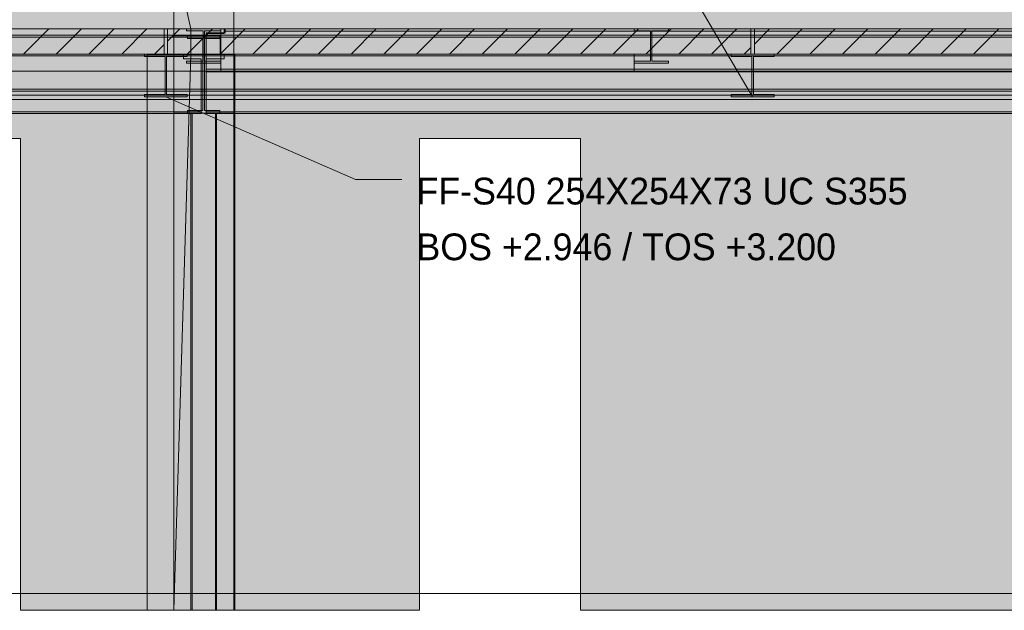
# Model space of a CAD drawing. Header units: millimetres. Extents: x 8750 to 43375, y -8109 to 26244.
# Tile 4 of 8: x 24476 to 30320, y -100 to 3405. Entities that reach past the tile are written whole.
import ezdxf

# ---------------------------------------------------------------- set-up
doc = ezdxf.new("R2010")
doc.units = ezdxf.units.MM
doc.linetypes.add('DASHED', pattern=[1.524, 1.27, -0.254])
for name, color, linetype in [('FILL-INK', 7, 'Continuous'), ('FILL-LIGHT', 7, 'Continuous'), ('FILL-STEEL', 7, 'Continuous'), ('FILL-WHITE', 7, 'Continuous'), ('LINE-CORE', 7, 'Continuous'), ('LINE-INK', 7, 'Continuous'), ('LINE-STEEL-DASH', 7, 'DASHED'), ('LINE-STEEL_GREY', 7, 'Continuous'), ('TEXT-INK', 7, 'Continuous')]:
    doc.layers.add(name, color=color, linetype=linetype)

msp = doc.modelspace()

# ---------------------------------------------------------------- hatches: boundary and pattern name
at = {"layer": 'FILL-INK', "true_color": 0x1a1a1f}
h = msp.add_hatch(color=250, dxfattribs=at)
h.dxf.hatch_style = 1
h.paths.add_polyline_path([(28826, 2945.9), (28696.3, 3072.6), (28778.2, 3120.8)])
h = msp.add_hatch(color=250, dxfattribs=at)
h.dxf.hatch_style = 1
h.paths.add_polyline_path([(25343, 2945.9), (25522.4, 2919.7), (25484.6, 2832.6)])
at = {"layer": 'FILL-LIGHT', "true_color": 0xcccccf}
h = msp.add_hatch(color=254, dxfattribs=at)
h.dxf.hatch_style = 1
h.paths.add_polyline_path([(21181.7, 3350), (25132.8, 3350), (25333, 3350), (25333, 3342.8), (25333, 3200), (21381.9, 3200), (21181.7, 3200), (21181.7, 3207.2)])
h = msp.add_hatch(color=254, dxfattribs=at)
h.dxf.hatch_style = 1
h.paths.add_polyline_path([(28649, 3350), (28816, 3350), (28816, 3342.8), (28816, 3200), (25520, 3200), (25353, 3200), (25353, 3207.2), (25353, 3350)])
h = msp.add_hatch(color=254, dxfattribs=at)
h.dxf.hatch_style = 1
h.paths.add_polyline_path([(32865.1, 3350), (33069.2, 3350), (33069.2, 3342.8), (33069.2, 3200), (29040.1, 3200), (28836, 3200), (28836, 3207.2), (28836, 3350)])
at = {"layer": 'FILL-STEEL', "true_color": 0x0d2973}
h = msp.add_hatch(color=166, dxfattribs=at)
h.dxf.hatch_style = 1
h.paths.add_polyline_path([(25215.7, 2945.9), (25215.7, 2947.6), (25215.7, 2960.1), (25324, 2960.1), (25338.7, 2960.1), (25338.7, 2987), (25338.7, 3185.8), (25230.4, 3185.8), (25215.7, 3185.8), (25215.7, 3187.5), (25215.7, 3200), (25439.9, 3200), (25470.3, 3200), (25470.3, 3198.3), (25470.3, 3185.8), (25362, 3185.8), (25347.3, 3185.8), (25347.3, 3158.9), (25347.3, 2960.1), (25455.6, 2960.1), (25470.3, 2960.1), (25470.3, 2958.4), (25470.3, 2945.9), (25246.1, 2945.9)])
h = msp.add_hatch(color=166, dxfattribs=at)
h.dxf.hatch_style = 1
h.paths.add_polyline_path([(28698.7, 2945.9), (28698.7, 2947.6), (28698.7, 2960.1), (28807, 2960.1), (28821.7, 2960.1), (28821.7, 2987), (28821.7, 3185.8), (28713.4, 3185.8), (28698.7, 3185.8), (28698.7, 3187.5), (28698.7, 3200), (28922.9, 3200), (28953.3, 3200), (28953.3, 3198.3), (28953.3, 3185.8), (28845, 3185.8), (28830.3, 3185.8), (28830.3, 3158.9), (28830.3, 2960.1), (28938.6, 2960.1), (28953.3, 2960.1), (28953.3, 2958.4), (28953.3, 2945.9), (28729.1, 2945.9)])
at = {"layer": 'FILL-WHITE', "true_color": 0xffffff}
h = msp.add_hatch(color=7, dxfattribs=at)
h.dxf.hatch_style = 1
h.paths.add_polyline_path([(30552, 6225), (32805.5, 3971.5), (32805.5, 3350), (21348, 3350), (21348, 6225)])
h = msp.add_hatch(color=7, dxfattribs=at)
h.dxf.hatch_style = 1
h.paths.add_polyline_path([(30552, 6225), (32805.5, 3971.5), (32805.5, 3350), (21348, 3350), (21348, 6225)])
h = msp.add_hatch(color=7, dxfattribs=at)
h.dxf.hatch_style = 1
h.paths.add_polyline_path([(19126.3, 3800), (25390.4, 3800), (25390.4, -100), (25233, -100), (25233, 3200.5), (19129.5, 3200.5), (19129.5, -100), (19129.5, -100), (19129.5, -100), (19126.3, -100), (19126.3, 3800)])
h = msp.add_hatch(color=7, dxfattribs=at)
h.dxf.hatch_style = 1
h.paths.add_polyline_path([(19126.3, 3351.3), (19126.3, 3800), (25390.4, 3800), (25390.4, 3351.3), (19126.3, 3351.3)])
h = msp.add_hatch(color=7, dxfattribs=at)
h.dxf.hatch_style = 1
h.paths.add_polyline_path([(25390.4, 3800), (25492, 3351.3), (25492, 3198.7), (25492, 3197.1), (25491.9, 3197.1), (25390.4, -100), (25390.4, 3800), (25390.1, 3801.6)])
h = msp.add_hatch(color=7, dxfattribs=at)
h.dxf.hatch_style = 1
h.paths.add_polyline_path([(25390.4, 3800), (25746, 3800), (25746.3, 3800.4), (25746.3, 3800), (25746.3, 3800), (25746.3, 3351.3), (25746, 3351.3), (25668.7, 3351.3), (25668.7, 3200.5), (25664.9, 3200.5), (25664.9, 3309.5), (25492, 3309.5), (25390.4, 3309.5)])
h = msp.add_hatch(color=7, dxfattribs=at)
h.dxf.hatch_style = 1
h.paths.add_polyline_path([(25746.3, 3800), (25746.3, 3200.5), (25664.9, 3200.5), (25664.9, 3309.5), (25390.4, 3309.5), (25390.4, 3800)])
h = msp.add_hatch(color=7, dxfattribs=at)
h.dxf.hatch_style = 1
h.paths.add_polyline_path([(25746, 3800), (25746, 3351.3), (25492, 3351.3), (25492, 3309.5), (25390.4, 3309.5), (25390.4, 3800)])
h = msp.add_hatch(color=7, dxfattribs=at)
h.dxf.hatch_style = 1
h.paths.add_polyline_path([(25390.4, 3800), (25746, 3800), (25746, 3351.3), (25492, 3351.3), (25492, 3198.7), (25746, 3198.7), (25746, -100), (25390.4, -100)])
h = msp.add_hatch(color=7, dxfattribs=at)
h.dxf.hatch_style = 1
h.paths.add_polyline_path([(25746, 3800), (25746, 3351.3), (25492, 3351.3), (25390.4, 3800)])
h = msp.add_hatch(color=7, dxfattribs=at)
h.dxf.hatch_style = 1
h.paths.add_polyline_path([(25390.4, 3800), (25746, 3800), (25746, 3199), (25746, 3198.7), (25746, -100), (25746, -100), (25746, -100.4), (25746, -100), (25390.4, -100), (25390.4, 3198.7), (25746, 3198.7), (25746, 3351.3), (25390.4, 3351.3)])
h = msp.add_hatch(color=7, dxfattribs=at)
h.dxf.hatch_style = 1
h.paths.add_polyline_path([(32022.2, 3800), (32022.2, -100), (31421, -100), (31421, 2848.6), (31961.9, 2848.6), (31961.9, 3200.5), (25753.5, 3200.5), (25753.5, -100), (25753.5, -100.4), (25753.5, -100), (25746.3, -100), (25746.3, 2849), (25747.6, 2849), (25747.6, 3200.5), (25746.3, 3200.5), (25746.3, 3800)])
h = msp.add_hatch(color=7, dxfattribs=at)
h.dxf.hatch_style = 1
h.paths.add_polyline_path([(25746.3, 3800), (32022.2, 3800), (32022.2, 3351.3), (25746.3, 3351.3)])
h = msp.add_hatch(color=7, dxfattribs=at)
h.dxf.hatch_style = 1
h.paths.add_polyline_path([(18737, 3350), (32278, 3350), (32278, 3313.5), (18737, 3313.5)])
h = msp.add_hatch(color=7, dxfattribs=at)
h.dxf.hatch_style = 1
h.paths.add_polyline_path([(18737, 3350), (32278, 3350), (32278, 3313.5), (18737, 3313.5)])
h = msp.add_hatch(color=7, dxfattribs=at)
h.dxf.hatch_style = 1
h.paths.add_polyline_path([(19010, 3350), (32278, 3350), (32278, 3300.8), (19010, 3300.8)])
h = msp.add_hatch(color=7, dxfattribs=at)
h.dxf.hatch_style = 1
h.paths.add_polyline_path([(19010, 3350), (32278, 3350), (32278, 3300.8), (19010, 3300.8)])
h = msp.add_hatch(color=7, dxfattribs=at)
h.dxf.hatch_style = 1
h.paths.add_polyline_path([(19126.3, 3351.3), (25390.4, 3351.3), (25390.4, 3198.7), (25233, 3198.7), (25233, 3200.5), (19129.5, 3200.5), (19129.5, 3198.7), (19126.3, 3198.7)])
h = msp.add_hatch(color=7, dxfattribs=at)
h.dxf.hatch_style = 1
h.paths.add_polyline_path([(25390.4, 3198.7), (25390.4, 3351.3), (25492, 3351.3), (25492, 3198.7), (25390.4, 3198.7)])
h = msp.add_hatch(color=7, dxfattribs=at)
h.dxf.hatch_style = 1
h.paths.add_polyline_path([(25464.6, 3350.1), (25464.6, 3350.2), (25465.8, 3350), (25466.2, 3350), (25669.8, 3350), (25669.8, 3339), (25571.6, 3339), (25571.6, 3302), (25571.6, 3157.8), (25669.8, 3157.8), (25669.8, 3146.8), (25466.2, 3146.8), (25466.2, 3157.8), (25564.4, 3157.8), (25564.4, 3339), (25466.2, 3339), (25466.2, 3350), (25464.6, 3350.1)])
h = msp.add_hatch(color=7, dxfattribs=at)
h.dxf.hatch_style = 1
h.paths.add_polyline_path([(25466.2, 3157.8), (25564.4, 3157.8), (25564.4, 3339), (25466.2, 3339), (25466.2, 3350), (25669.8, 3350), (25669.8, 3339), (25571.6, 3339), (25571.6, 3157.8), (25669.8, 3157.8), (25669.8, 3146.8), (25466.2, 3146.8)])
h = msp.add_hatch(color=7, dxfattribs=at)
h.dxf.hatch_style = 1
h.paths.add_polyline_path([(25582, 3327), (25695, 3327), (25695, 3335.8), (32278, 3335.8), (32278, 3110.1), (25695, 3110.1), (25582, 3110.1)])
h = msp.add_hatch(color=7, dxfattribs=at)
h.dxf.hatch_style = 1
h.paths.add_polyline_path([(25695, 3327), (25695, 3335.8), (32278, 3335.8), (32278, 3110.1), (25695, 3110.1), (25582, 3110.1), (25582, 3327)])
h = msp.add_hatch(color=7, dxfattribs=at)
h.dxf.hatch_style = 1
h.paths.add_polyline_path([(25583, 3322), (25689, 3322), (25689, 3335.8), (32278, 3335.8), (32278, 3110.1), (25689, 3110.1), (25583, 3110.1)])
h = msp.add_hatch(color=7, dxfattribs=at)
h.dxf.hatch_style = 1
h.paths.add_polyline_path([(25689, 3322), (25689, 3335.8), (32278, 3335.8), (32278, 3110.1), (25689, 3110.1), (25583, 3110.1), (25583, 3322)])
h = msp.add_hatch(color=7, dxfattribs=at)
h.dxf.hatch_style = 1
h.paths.add_polyline_path([(25668.7, 3200.5), (25668.7, 3351.3), (25746.3, 3351.3), (25746.3, 3200.5)])
h = msp.add_hatch(color=7, dxfattribs=at)
h.dxf.hatch_style = 1
h.paths.add_polyline_path([(25671.4, 3350.2), (25671.4, 3350.1), (25671.4, 3350.1), (25671.4, 3350.1), (25669.8, 3350)])
h = msp.add_hatch(color=7, dxfattribs=at)
h.dxf.hatch_style = 1
h.paths.add_polyline_path([(25689, 3335.8), (25689, 3350), (32278, 3350), (32278, 3350), (32278, 3350), (32278, 3335.8), (25689, 3335.8), (25689, 3335.8)])
h = msp.add_hatch(color=7, dxfattribs=at)
h.dxf.hatch_style = 1
h.paths.add_polyline_path([(32278, 3350), (32278, 3335.8), (32278, 3335.8), (25689, 3335.8), (25689, 3350), (25689, 3350)])
h = msp.add_hatch(color=7, dxfattribs=at)
h.dxf.hatch_style = 1
h.paths.add_polyline_path([(25695, 3335.8), (25695, 3350), (32278, 3350), (32278, 3350), (32278, 3350), (32278, 3335.8), (25695, 3335.8), (25695, 3335.8)])
h = msp.add_hatch(color=7, dxfattribs=at)
h.dxf.hatch_style = 1
h.paths.add_polyline_path([(32278, 3350), (32278, 3335.8), (32278, 3335.8), (25695, 3335.8), (25695, 3350), (25695, 3350)])
h = msp.add_hatch(color=7, dxfattribs=at)
h.dxf.hatch_style = 1
h.paths.add_polyline_path([(25747.6, 3200.5), (25746.3, 3200.5), (25746.3, 3351.3), (32022.2, 3351.3), (32022.2, 3351.3), (32022.9, 3351.5), (32023.7, 3351.7), (32023.7, 3351.6), (32023.8, 3351.4), (32023.8, 3351.3), (32022.2, 3351.3), (32022.2, 3198.7), (31962, 3198.7), (31962, 3200.5), (25753.5, 3200.5), (25753.5, 3198.7), (25747.6, 3198.7)])
h = msp.add_hatch(color=7, dxfattribs=at)
h.dxf.hatch_style = 1
h.paths.add_polyline_path([(28120.6, 3350.1), (28120.6, 3350.2), (28121.8, 3350), (28122.2, 3350), (28325.8, 3350), (28325.8, 3339), (28227.6, 3339), (28227.6, 3324), (28227.6, 3157.8), (28325.8, 3157.8), (28325.8, 3146.8), (28122.2, 3146.8), (28122.2, 3157.8), (28220.4, 3157.8), (28220.4, 3339), (28122.2, 3339), (28122.2, 3350), (28120.6, 3350.1)])
h = msp.add_hatch(color=7, dxfattribs=at)
h.dxf.hatch_style = 1
h.paths.add_polyline_path([(28122.2, 3157.8), (28220.4, 3157.8), (28220.4, 3324), (28220.4, 3339), (28122.2, 3339), (28122.2, 3350), (28325.8, 3350), (28325.8, 3339), (28227.6, 3339), (28227.6, 3157.8), (28325.8, 3157.8), (28325.8, 3146.8), (28122.2, 3146.8)])
h = msp.add_hatch(color=7, dxfattribs=at)
h.dxf.hatch_style = 1
h.paths.add_polyline_path([(28327.4, 3350.2), (28327.4, 3350.1), (28327.4, 3350.1), (28327.4, 3350.1), (28325.8, 3350)])
h = msp.add_hatch(color=7, dxfattribs=at)
h.dxf.hatch_style = 1
h.paths.add_polyline_path([(18737, 3313.5), (32278, 3313.5), (32278, 2992.9), (18737, 2992.9)])
h = msp.add_hatch(color=7, dxfattribs=at)
h.dxf.hatch_style = 1
h.paths.add_polyline_path([(32278, 3313.5), (32278, 2992.9), (18737, 2992.9), (18737, 3313.5)])
h = msp.add_hatch(color=7, dxfattribs=at)
h.dxf.hatch_style = 1
h.paths.add_polyline_path([(19010, 3300.8), (32278, 3300.8), (32278, 2980.2), (19010, 2980.2)])
h = msp.add_hatch(color=7, dxfattribs=at)
h.dxf.hatch_style = 1
h.paths.add_polyline_path([(32278, 3300.8), (32278, 2980.2), (19010, 2980.2), (19010, 3300.8)])
h = msp.add_hatch(color=7, dxfattribs=at)
h.dxf.hatch_style = 1
h.paths.add_polyline_path([(25492, 3309.5), (25492, 3198.7), (25746, 3198.7), (25746, -100), (25390.4, -100), (25390.4, 3309.5)])
h = msp.add_hatch(color=7, dxfattribs=at)
h.dxf.hatch_style = 1
h.paths.add_polyline_path([(25564.4, 3157.8), (25564.4, 3302), (25571.6, 3302), (25571.6, 3157.8), (25669.8, 3157.8), (25669.8, 3146.8), (25466.2, 3146.8), (25466.2, 3157.8)])
h = msp.add_hatch(color=7, dxfattribs=at)
h.dxf.hatch_style = 1
h.paths.add_polyline_path([(25470.8, 3309.2), (25470.8, 3309.3), (25472.3, 3309), (25470.8, 3309.1)])
h = msp.add_hatch(color=7, dxfattribs=at)
h.dxf.hatch_style = 1
h.paths.add_polyline_path([(25472.3, 2865), (25563, 2865), (25563, 3293), (25472.3, 3293), (25472.3, 3309), (25663.7, 3309), (25663.7, 3293), (25573, 3293), (25573, 2865), (25663.7, 2865), (25663.7, 2849), (25472.3, 2849)])
h = msp.add_hatch(color=7, dxfattribs=at)
h.dxf.hatch_style = 1
h.paths.add_polyline_path([(25472.3, 3309), (25663.7, 3309), (25663.7, 3293), (25573, 3293), (25573, 2865), (25663.7, 2865), (25663.7, 2849), (25472.3, 2849), (25472.3, 2865), (25563, 2865), (25563, 3293), (25472.3, 3293), (25472.3, 3309)])
h = msp.add_hatch(color=7, dxfattribs=at)
h.dxf.hatch_style = 1
h.paths.add_polyline_path([(25665.2, 3309.3), (25665.2, 3309.2), (25665.2, 3309.1), (25663.7, 3309)])
h = msp.add_hatch(color=7, dxfattribs=at)
h.dxf.hatch_style = 1
h.paths.add_polyline_path([(28122.2, 3157.8), (28220.4, 3157.8), (28220.4, 3324), (28227.6, 3324), (28227.6, 3157.8), (28325.8, 3157.8), (28325.8, 3146.8), (28122.2, 3146.8)])
h = msp.add_hatch(color=7, dxfattribs=at)
h.dxf.hatch_style = 1
h.paths.add_polyline_path([(28220.4, 3157.8), (28220.4, 3324), (28227.6, 3324), (28227.6, 3157.8), (28325.8, 3157.8), (28325.8, 3146.8), (28122.2, 3146.8), (28122.2, 3157.8)])
h = msp.add_hatch(color=7, dxfattribs=at)
h.dxf.hatch_style = 1
h.paths.add_polyline_path([(18962, 3178), (19059, 3178), (19059, 3190.3), (25447, 3190.3), (25447, 3172), (25553, 3172), (25553, 2858.3), (25447, 2858.3), (19059, 2858.3), (19059, 2870.6), (18962, 2870.6)])
h = msp.add_hatch(color=7, dxfattribs=at)
h.dxf.hatch_style = 1
h.paths.add_polyline_path([(19059, 3178), (19059, 3190.3), (25447, 3190.3), (25447, 3172), (25553, 3172), (25553, 2858.3), (25447, 2858.3), (19059, 2858.3), (19059, 2870.6), (18962, 2870.6), (18962, 3178)])
h = msp.add_hatch(color=7, dxfattribs=at)
h.dxf.hatch_style = 1
h.paths.add_polyline_path([(19010, 3190), (19010, 3200), (32278, 3200), (32278, 3200), (32278, 3200), (32278, 3190), (19010, 3190), (19010, 3190)])
h = msp.add_hatch(color=7, dxfattribs=at)
h.dxf.hatch_style = 1
h.paths.add_polyline_path([(19010, 3200), (32278, 3200), (32278, 3100), (19010, 3100)])
h = msp.add_hatch(color=7, dxfattribs=at)
h.dxf.hatch_style = 1
h.paths.add_polyline_path([(19010, 3190), (32278, 3190), (32278, 3100), (19010, 3100)])
h = msp.add_hatch(color=7, dxfattribs=at)
h.dxf.hatch_style = 1
h.paths.add_polyline_path([(19011, 3200), (32276, 3200), (32276, 3100), (19011, 3100)])
h = msp.add_hatch(color=7, dxfattribs=at)
h.dxf.hatch_style = 1
h.paths.add_polyline_path([(19011, 3190), (19011, 3200), (32276, 3200), (32276, 3200), (32276, 3200), (32276, 3190), (19011, 3190), (19011, 3190)])
h = msp.add_hatch(color=7, dxfattribs=at)
h.dxf.hatch_style = 1
h.paths.add_polyline_path([(19011, 3190), (32276, 3190), (32276, 3100), (19011, 3100)])
h = msp.add_hatch(color=7, dxfattribs=at)
h.dxf.hatch_style = 1
h.paths.add_polyline_path([(19059, 3200), (25447, 3200), (25447, 3190.3), (19059, 3190.3)])
h = msp.add_hatch(color=7, dxfattribs=at)
h.dxf.hatch_style = 1
h.paths.add_polyline_path([(25447, 3200), (25447, 3190.3), (19059, 3190.3), (19059, 3200)])
h = msp.add_hatch(color=7, dxfattribs=at)
h.dxf.hatch_style = 1
h.paths.add_polyline_path([(32789.9, 3200), (32789.9, 3198.7), (32814.9, 3198.7), (32814.9, -100), (27805, -100), (27805, 2700.5), (27803.4, 2700.3), (27803.4, 2700.5), (26849.5, 2700.5), (26849.5, -100), (24480, -100), (24480, 2700.5), (23524.5, 2700.5), (23524.5, -100), (22795.2, -100), (22795.2, 2700), (21595.2, 2700), (21595.2, -100), (21323.5, -100), (21323.5, 3200)])
h = msp.add_hatch(color=7, dxfattribs=at)
h.dxf.hatch_style = 1
h.paths.add_polyline_path([(32789.9, 3200), (32789.9, 3198.7), (32814.9, 3198.7), (32814.9, -100), (27805, -100), (27805, 2700.5), (26849.5, 2700.5), (26849.5, -100), (24480, -100), (24480, 2700.5), (23524.5, 2700.5), (23524.5, -100), (22795.2, -100), (22795.2, 2700), (21595.2, 2700), (21595.2, -100), (21323.5, -100), (21323.5, 3200)])
h = msp.add_hatch(color=7, dxfattribs=at)
h.dxf.hatch_style = 1
h.paths.add_polyline_path([(25215.7, 2960.1), (25338.7, 2960.1), (25338.7, 3185.8), (25215.7, 3185.8), (25215.7, 3200), (25470.3, 3200), (25470.3, 3185.8), (25347.3, 3185.8), (25347.3, 2960.1), (25470.3, 2960.1), (25470.3, 2945.9), (25215.7, 2945.9)])
h = msp.add_hatch(color=7, dxfattribs=at)
h.dxf.hatch_style = 1
h.paths.add_polyline_path([(25233, -100), (25233, 3198.7), (25390.4, 3198.7), (25390.4, -100)])
h = msp.add_hatch(color=7, dxfattribs=at)
h.dxf.hatch_style = 1
h.paths.add_polyline_path([(25492, 3198.7), (25746, 3198.7), (25746, -100), (25390.4, -100), (25492, 3198.7)])
h = msp.add_hatch(color=7, dxfattribs=at)
h.dxf.hatch_style = 1
h.paths.add_polyline_path([(25471.9, 3200.2), (25471.9, 3200.2), (25471.9, 3200.2), (25471.9, 3200.1), (25470.3, 3200)])
h = msp.add_hatch(color=7, dxfattribs=at)
h.dxf.hatch_style = 1
h.paths.add_polyline_path([(25583, 2858.3), (25583, 3172), (25689, 3172), (25689, 3190.3), (31922, 3190.3), (31922, 2858.3), (25689, 2858.3)])
h = msp.add_hatch(color=7, dxfattribs=at)
h.dxf.hatch_style = 1
h.paths.add_polyline_path([(25689, 3172), (25689, 3190.3), (31922, 3190.3), (31922, 2858.3), (25689, 2858.3), (25583, 2858.3), (25583, 3172)])
h = msp.add_hatch(color=7, dxfattribs=at)
h.dxf.hatch_style = 1
h.paths.add_polyline_path([(25670, 3200), (28122, 3200), (28122, 3190), (25670, 3190)])
h = msp.add_hatch(color=7, dxfattribs=at)
h.dxf.hatch_style = 1
h.paths.add_polyline_path([(28122, 3200), (28122, 3100), (25670, 3100), (25670, 3200)])
h = msp.add_hatch(color=7, dxfattribs=at)
h.dxf.hatch_style = 1
h.paths.add_polyline_path([(25670, 3200), (32124, 3200), (32124, 3100), (25670, 3100)])
h = msp.add_hatch(color=7, dxfattribs=at)
h.dxf.hatch_style = 1
h.paths.add_polyline_path([(25670, 3200), (32124, 3200), (32124, 3190), (25670, 3190)])
h = msp.add_hatch(color=7, dxfattribs=at)
h.dxf.hatch_style = 1
h.paths.add_polyline_path([(25670, 3100), (25670, 3190), (28122, 3190), (28122, 3100), (25670, 3100)])
h = msp.add_hatch(color=7, dxfattribs=at)
h.dxf.hatch_style = 1
h.paths.add_polyline_path([(25670, 3190), (32124, 3190), (32124, 3100), (25670, 3100)])
h = msp.add_hatch(color=7, dxfattribs=at)
h.dxf.hatch_style = 1
h.paths.add_polyline_path([(25689, 3190.3), (25689, 3200), (31922, 3200), (31922, 3200), (31922, 3200), (31922, 3190.3), (25689, 3190.3), (25689, 3190.3)])
h = msp.add_hatch(color=7, dxfattribs=at)
h.dxf.hatch_style = 1
h.paths.add_polyline_path([(31922, 3200), (31922, 3190.3), (31922, 3190.3), (25689, 3190.3), (25689, 3200), (25689, 3200)])
h = msp.add_hatch(color=7, dxfattribs=at)
h.dxf.hatch_style = 1
h.paths.add_polyline_path([(25746.3, -100.4), (25746.3, -100), (25746.3, 2849), (25747.6, 2849), (25747.6, 3198.7), (25753.5, 3198.7), (25753.5, 3200.3), (25753.5, 3198.7), (25753.5, -100), (25746.3, -100), (25746.3, -100.4)])
h = msp.add_hatch(color=7, dxfattribs=at)
h.dxf.hatch_style = 1
h.paths.add_polyline_path([(25750, 3200), (32124, 3200), (32124, 3190), (25750, 3190)])
h = msp.add_hatch(color=7, dxfattribs=at)
h.dxf.hatch_style = 1
h.paths.add_polyline_path([(32124, 3200), (32124, 3100), (25750, 3100), (25750, 3200)])
h = msp.add_hatch(color=7, dxfattribs=at)
h.dxf.hatch_style = 1
h.paths.add_polyline_path([(28122, 3200), (28122, 3100), (25750, 3100), (25750, 3200)])
h = msp.add_hatch(color=7, dxfattribs=at)
h.dxf.hatch_style = 1
h.paths.add_polyline_path([(25750, 3200), (28122, 3200), (28122, 3190), (25750, 3190)])
h = msp.add_hatch(color=7, dxfattribs=at)
h.dxf.hatch_style = 1
h.paths.add_polyline_path([(25750, 3190), (32124, 3190), (32124, 3100), (25750, 3100)])
h = msp.add_hatch(color=7, dxfattribs=at)
h.dxf.hatch_style = 1
h.paths.add_polyline_path([(25750, 3190), (28122, 3190), (28122, 3100), (25750, 3100)])
h = msp.add_hatch(color=7, dxfattribs=at)
h.dxf.hatch_style = 1
h.paths.add_polyline_path([(28698.7, 2960.1), (28821.7, 2960.1), (28821.7, 3185.8), (28698.7, 3185.8), (28698.7, 3200), (28953.3, 3200), (28953.3, 3185.8), (28830.3, 3185.8), (28830.3, 2960.1), (28953.3, 2960.1), (28953.3, 2945.9), (28698.7, 2945.9)])
h = msp.add_hatch(color=7, dxfattribs=at)
h.dxf.hatch_style = 1
h.paths.add_polyline_path([(28954.9, 3200.2), (28954.9, 3200.2), (28954.9, 3200.2), (28954.9, 3200.1), (28953.3, 3200)])
h = msp.add_hatch(color=7, dxfattribs=at)
h.dxf.hatch_style = 1
h.paths.add_polyline_path([(25582, 3110.1), (25695, 3110.1), (32278, 3110.1), (32278, 3110.1), (32278, 3110.1), (32278, 3095.9), (25695, 3095.9), (25582, 3095.9)])
h = msp.add_hatch(color=7, dxfattribs=at)
h.dxf.hatch_style = 1
h.paths.add_polyline_path([(25582, 3110.1), (32278, 3110.1), (32278, 3095.9), (32278, 3095.9), (25695, 3095.9), (25582, 3095.9)])
h = msp.add_hatch(color=7, dxfattribs=at)
h.dxf.hatch_style = 1
h.paths.add_polyline_path([(25583, 3110.1), (25689, 3110.1), (32278, 3110.1), (32278, 3110.1), (32278, 3110.1), (32278, 3095.9), (25689, 3095.9), (25583, 3095.9)])
h = msp.add_hatch(color=7, dxfattribs=at)
h.dxf.hatch_style = 1
h.paths.add_polyline_path([(32278, 3110.1), (32278, 3095.9), (32278, 3095.9), (25689, 3095.9), (25583, 3095.9), (25583, 3110.1)])
h = msp.add_hatch(color=7, dxfattribs=at)
h.dxf.hatch_style = 1
h.paths.add_polyline_path([(18737, 2992.9), (32278, 2992.9), (32278, 2956.4), (18737, 2956.4)])
h = msp.add_hatch(color=7, dxfattribs=at)
h.dxf.hatch_style = 1
h.paths.add_polyline_path([(18737, 2992.9), (32278, 2992.9), (32278, 2956.4), (18737, 2956.4)])
h = msp.add_hatch(color=7, dxfattribs=at)
h.dxf.hatch_style = 1
h.paths.add_polyline_path([(19010, 2980.2), (32278, 2980.2), (32278, 2931), (19010, 2931)])
h = msp.add_hatch(color=7, dxfattribs=at)
h.dxf.hatch_style = 1
h.paths.add_polyline_path([(19010, 2980.2), (32278, 2980.2), (32278, 2931), (19010, 2931)])
h = msp.add_hatch(color=7, dxfattribs=at)
h.dxf.hatch_style = 1
h.paths.add_polyline_path([(19059, 2858.3), (25447, 2858.3), (25553, 2858.3), (25553, 2848.6), (25447, 2848.6), (19059, 2848.6)])
h = msp.add_hatch(color=7, dxfattribs=at)
h.dxf.hatch_style = 1
h.paths.add_polyline_path([(25447, 2858.3), (25553, 2858.3), (25553, 2848.6), (25447, 2848.6), (19059, 2848.6), (19059, 2858.3)])
h = msp.add_hatch(color=7, dxfattribs=at)
h.dxf.hatch_style = 1
h.paths.add_polyline_path([(25390.4, 2849), (25746, 2849), (25746.2, 2850.6), (25746.3, 2850.6), (25746.3, -100), (25746, -100), (25390.4, -100)])
h = msp.add_hatch(color=7, dxfattribs=at)
h.dxf.hatch_style = 1
h.paths.add_polyline_path([(25746.3, 2849), (25746.3, -100), (25390.4, -100), (25390.4, 2849)])
h = msp.add_hatch(color=7, dxfattribs=at)
h.dxf.hatch_style = 1
h.paths.add_polyline_path([(25746, 2849), (25746, -100), (25390.4, -100), (25390.4, 2849)])
h = msp.add_hatch(color=7, dxfattribs=at)
h.dxf.hatch_style = 1
h.paths.add_polyline_path([(25390.4, 2849), (25746, 2849), (25746, -100), (25390.4, -100)])
h = msp.add_hatch(color=7, dxfattribs=at)
h.dxf.hatch_style = 1
h.paths.add_polyline_path([(25498.6, 2849), (25498.6, -100), (25491.8, -100), (25491.8, 2849)])
h = msp.add_hatch(color=7, dxfattribs=at)
h.dxf.hatch_style = 1
h.paths.add_polyline_path([(25491.8, 2849), (25498.6, 2849), (25498.6, -100), (25491.8, -100)])
h = msp.add_hatch(color=7, dxfattribs=at)
h.dxf.hatch_style = 1
h.paths.add_polyline_path([(25498.6, 2849), (25498.6, -100), (25491.8, -100), (25491.8, 2849)])
h = msp.add_hatch(color=7, dxfattribs=at)
h.dxf.hatch_style = 1
h.paths.add_polyline_path([(25491.8, 2849), (25498.6, 2849), (25498.6, -100), (25491.8, -100)])
h = msp.add_hatch(color=7, dxfattribs=at)
h.dxf.hatch_style = 1
h.paths.add_polyline_path([(25498.6, 2849), (25637.4, 2849), (25637.4, -100), (25498.6, -100), (25498.6, 2849)])
h = msp.add_hatch(color=7, dxfattribs=at)
h.dxf.hatch_style = 1
h.paths.add_polyline_path([(25498.6, -100), (25498.6, 2849), (25637.4, 2849), (25637.4, -100), (25498.6, -100)])
h = msp.add_hatch(color=7, dxfattribs=at)
h.dxf.hatch_style = 1
h.paths.add_polyline_path([(25498.6, 2849), (25637.4, 2849), (25637.4, -100), (25498.6, -100), (25498.6, 2849)])
h = msp.add_hatch(color=7, dxfattribs=at)
h.dxf.hatch_style = 1
h.paths.add_polyline_path([(25498.6, -100), (25498.6, 2849), (25637.4, 2849), (25637.4, -100), (25498.6, -100)])
h = msp.add_hatch(color=7, dxfattribs=at)
h.dxf.hatch_style = 1
h.paths.add_polyline_path([(25583, 2858.3), (25689, 2858.3), (31922, 2858.3), (31922, 2858.3), (31922, 2858.3), (31922, 2848.6), (25689, 2848.6), (25583, 2848.6)])
h = msp.add_hatch(color=7, dxfattribs=at)
h.dxf.hatch_style = 1
h.paths.add_polyline_path([(25583, 2858.3), (31922, 2858.3), (31922, 2848.6), (31922, 2848.6), (25689, 2848.6), (25583, 2848.6)])
h = msp.add_hatch(color=7, dxfattribs=at)
h.dxf.hatch_style = 1
h.paths.add_polyline_path([(25644.2, 2849), (25644.2, -100), (25637.4, -100), (25637.4, 2849)])
h = msp.add_hatch(color=7, dxfattribs=at)
h.dxf.hatch_style = 1
h.paths.add_polyline_path([(25637.4, 2849), (25644.2, 2849), (25644.2, -100), (25637.4, -100)])
h = msp.add_hatch(color=7, dxfattribs=at)
h.dxf.hatch_style = 1
h.paths.add_polyline_path([(25644.2, 2849), (25644.2, -100), (25637.4, -100), (25637.4, 2849)])
h = msp.add_hatch(color=7, dxfattribs=at)
h.dxf.hatch_style = 1
h.paths.add_polyline_path([(25637.4, 2849), (25644.2, 2849), (25644.2, -100), (25637.4, -100)])

# ---------------------------------------------------------------- linework, layer by layer
at = {"layer": 'LINE-CORE', "lineweight": 5}
for points in [[(30552, 6225), (32805.5, 3971.5), (32805.5, 3350), (21348, 3350), (21348, 6225)], [(30552, 6225), (32805.5, 3971.5), (32805.5, 3971.5), (32805.5, 3971.5), (32805.5, 3350), (21348, 3350), (21348, 3350), (21348, 6225)], [(19126.3, 3800), (25390.4, 3800), (25390.4, 3800), (25390.4, -100), (25390.4, -100), (25390.4, -100), (25390.4, -100), (25233, -100), (25233, 3200.5), (19129.5, 3200.5), (19129.5, -100), (19129.5, -100), (19129.5, -100), (19129.5, -100), (19126.3, -100), (19126.3, 3800), (19126.3, 3800)], [(19126.3, 3351.3), (19126.3, 3800), (25390.4, 3800), (25390.4, 3800), (25390.4, 3800), (25390.4, 3800), (25390.4, 3351.3), (19126.3, 3351.3), (19126.3, 3351.3), (19126.3, 3351.3)], [(25390.4, 3800), (25492, 3351.3), (25492, 3198.7), (25492, 3198.7), (25492, 3198.7), (25492, 3197.1), (25491.9, 3197.1), (25390.4, -100), (25390.4, 3800), (25390.1, 3801.6)], [(25390.4, 3800), (25746, 3800), (25746.3, 3800.4), (25746.3, 3800), (25746.3, 3800), (25746.3, 3351.3), (25746, 3351.3), (25668.7, 3351.3), (25668.7, 3200.5), (25664.9, 3200.5), (25664.9, 3309.5), (25492, 3309.5), (25390.4, 3309.5)], [(25746.3, 3800), (25746.3, 3800), (25746.3, 3200.5), (25664.9, 3200.5), (25664.9, 3309.5), (25390.4, 3309.5), (25390.4, 3800), (25390.4, 3800)], [(25746, 3800), (25746, 3351.3), (25492, 3351.3), (25492, 3309.5), (25390.4, 3309.5), (25390.4, 3800)], [(25390.4, 3800), (25746, 3800), (25746, 3351.3), (25492, 3351.3), (25492, 3198.7), (25746, 3198.7), (25746, -100), (25390.4, -100)], [(25746, 3800), (25746, 3351.3), (25492, 3351.3), (25390.4, 3800), (25390.4, 3800)], [(25390.4, 3800), (25746, 3800), (25746, 3199), (25746, 3198.7), (25746, -100), (25746, -100), (25746, -100), (25746, -100.4), (25746, -100), (25390.4, -100), (25390.4, 3198.7), (25746, 3198.7), (25746, 3351.3), (25390.4, 3351.3)], [(32022.2, 3800), (32022.2, -100), (31421, -100), (31421, 2848.6), (31961.9, 2848.6), (31961.9, 3200.5), (25753.5, 3200.5), (25753.5, -100), (25753.5, -100.4), (25753.5, -100), (25746.3, -100), (25746.3, 2849), (25747.6, 2849), (25747.6, 3200.5), (25746.3, 3200.5), (25746.3, 3800)], [(25746.3, 3800), (32022.2, 3800), (32022.2, 3351.3), (25746.3, 3351.3)], [(18737, 3350), (32278, 3350), (32278, 3313.5), (18737, 3313.5)], [(18737, 3350), (32278, 3350), (32278, 3313.5), (18737, 3313.5)], [(19010, 3350), (32278, 3350), (32278, 3350), (32278, 3300.8), (19010, 3300.8), (19010, 3300.8)], [(19010, 3350), (32278, 3350), (32278, 3300.8), (19010, 3300.8)], [(19126.3, 3351.3), (25390.4, 3351.3), (25390.4, 3198.7), (25233, 3198.7), (25233, 3200.5), (19129.5, 3200.5), (19129.5, 3198.7), (19126.3, 3198.7)], [(25390.4, 3198.7), (25390.4, 3198.7), (25390.4, 3351.3), (25492, 3351.3), (25492, 3351.3), (25492, 3351.3), (25492, 3351.3), (25492, 3198.7), (25390.4, 3198.7), (25390.4, 3198.7)], [(25464.6, 3350.1), (25464.6, 3350.2), (25465.8, 3350), (25466.2, 3350), (25669.8, 3350), (25669.8, 3339), (25571.6, 3339), (25571.6, 3302), (25571.6, 3302), (25571.6, 3157.8), (25669.8, 3157.8), (25669.8, 3146.8), (25466.2, 3146.8), (25466.2, 3157.8), (25564.4, 3157.8), (25564.4, 3339), (25466.2, 3339), (25466.2, 3350), (25464.6, 3350.1)], [(25466.2, 3157.8), (25564.4, 3157.8), (25564.4, 3339), (25466.2, 3339), (25466.2, 3350), (25669.8, 3350), (25669.8, 3339), (25571.6, 3339), (25571.6, 3157.8), (25669.8, 3157.8), (25669.8, 3146.8), (25466.2, 3146.8)], [(25582, 3327), (25695, 3327), (25695, 3335.8), (32278, 3335.8), (32278, 3110.1), (25695, 3110.1), (25582, 3110.1)], [(25695, 3327), (25695, 3335.8), (32278, 3335.8), (32278, 3110.1), (25695, 3110.1), (25582, 3110.1), (25582, 3327)], [(25583, 3322), (25689, 3322), (25689, 3335.8), (32278, 3335.8), (32278, 3110.1), (25689, 3110.1), (25689, 3110.1), (25583, 3110.1)], [(25689, 3322), (25689, 3335.8), (32278, 3335.8), (32278, 3110.1), (25689, 3110.1), (25583, 3110.1), (25583, 3322)], [(25668.7, 3200.5), (25668.7, 3351.3), (25746.3, 3351.3), (25746.3, 3351.3), (25746.3, 3200.5), (25668.7, 3200.5)], [(25671.4, 3350.2), (25671.4, 3350.1), (25671.4, 3350.1), (25671.4, 3350.1), (25669.8, 3350)], [(25689, 3335.8), (25689, 3350), (32278, 3350), (32278, 3350), (32278, 3350), (32278, 3350), (32278, 3335.8), (25689, 3335.8), (25689, 3335.8), (25689, 3335.8)], [(32278, 3350), (32278, 3335.8), (32278, 3335.8), (25689, 3335.8), (25689, 3350), (25689, 3350)], [(25695, 3335.8), (25695, 3350), (32278, 3350), (32278, 3350), (32278, 3350), (32278, 3350), (32278, 3335.8), (25695, 3335.8), (25695, 3335.8), (25695, 3335.8)], [(32278, 3350), (32278, 3335.8), (32278, 3335.8), (25695, 3335.8), (25695, 3350), (25695, 3350)], [(25747.6, 3200.5), (25746.3, 3200.5), (25746.3, 3351.3), (25746.3, 3351.3), (32022.2, 3351.3), (32022.2, 3351.3), (32022.9, 3351.5), (32023.7, 3351.7), (32023.7, 3351.6), (32023.8, 3351.4), (32023.8, 3351.3), (32022.2, 3351.3), (32022.2, 3198.7), (31962, 3198.7), (31962, 3200.5), (25753.5, 3200.5), (25753.5, 3198.7), (25747.6, 3198.7)], [(28120.6, 3350.1), (28120.6, 3350.2), (28121.8, 3350), (28122.2, 3350), (28325.8, 3350), (28325.8, 3339), (28227.6, 3339), (28227.6, 3324), (28227.6, 3324), (28227.6, 3157.8), (28325.8, 3157.8), (28325.8, 3146.8), (28122.2, 3146.8), (28122.2, 3157.8), (28220.4, 3157.8), (28220.4, 3339), (28122.2, 3339), (28122.2, 3350), (28120.6, 3350.1)], [(28122.2, 3157.8), (28220.4, 3157.8), (28220.4, 3324), (28220.4, 3339), (28122.2, 3339), (28122.2, 3350), (28325.8, 3350), (28325.8, 3339), (28227.6, 3339), (28227.6, 3157.8), (28325.8, 3157.8), (28325.8, 3146.8), (28122.2, 3146.8)], [(28327.4, 3350.2), (28327.4, 3350.1), (28327.4, 3350.1), (28327.4, 3350.1), (28325.8, 3350)], [(18737, 3313.5), (32278, 3313.5), (32278, 2992.9), (18737, 2992.9)], [(32278, 3313.5), (32278, 2992.9), (18737, 2992.9), (18737, 3313.5)], [(19010, 3300.8), (32278, 3300.8), (32278, 2980.2), (19010, 2980.2)], [(32278, 3300.8), (32278, 2980.2), (19010, 2980.2), (19010, 3300.8)], [(25492, 3309.5), (25492, 3198.7), (25746, 3198.7), (25746, -100), (25390.4, -100), (25390.4, 3309.5)], [(25564.4, 3157.8), (25564.4, 3302), (25571.6, 3302), (25571.6, 3157.8), (25669.8, 3157.8), (25669.8, 3146.8), (25466.2, 3146.8), (25466.2, 3157.8)], [(25470.8, 3309.2), (25470.8, 3309.3), (25472.3, 3309), (25470.8, 3309.1)], [(25472.3, 2865), (25563, 2865), (25563, 3293), (25472.3, 3293), (25472.3, 3309), (25663.7, 3309), (25663.7, 3309), (25663.7, 3309), (25663.7, 3309), (25663.7, 3293), (25573, 3293), (25573, 2865), (25663.7, 2865), (25663.7, 2849), (25472.3, 2849)], [(25472.3, 3309), (25472.3, 3309), (25663.7, 3309), (25663.7, 3293), (25573, 3293), (25573, 2865), (25663.7, 2865), (25663.7, 2849), (25472.3, 2849), (25472.3, 2865), (25563, 2865), (25563, 3293), (25472.3, 3293), (25472.3, 3309), (25472.3, 3309)], [(25665.2, 3309.3), (25665.2, 3309.2), (25665.2, 3309.1), (25663.7, 3309)], [(28122.2, 3157.8), (28220.4, 3157.8), (28220.4, 3324), (28227.6, 3324), (28227.6, 3324), (28227.6, 3157.8), (28325.8, 3157.8), (28325.8, 3146.8), (28122.2, 3146.8)], [(28220.4, 3157.8), (28220.4, 3324), (28220.4, 3324), (28227.6, 3324), (28227.6, 3157.8), (28325.8, 3157.8), (28325.8, 3146.8), (28122.2, 3146.8), (28122.2, 3157.8)], [(18962, 3178), (19059, 3178), (19059, 3190.3), (25447, 3190.3), (25447, 3172), (25553, 3172), (25553, 3172), (25553, 2858.3), (25447, 2858.3), (19059, 2858.3), (19059, 2870.6), (18962, 2870.6)], [(19059, 3178), (19059, 3190.3), (25447, 3190.3), (25447, 3172), (25553, 3172), (25553, 2858.3), (25553, 2858.3), (25447, 2858.3), (19059, 2858.3), (19059, 2870.6), (18962, 2870.6), (18962, 3178)], [(19010, 3190), (19010, 3200), (32278, 3200), (32278, 3200), (32278, 3200), (32278, 3190), (19010, 3190), (19010, 3190)], [(19010, 3200), (32278, 3200), (32278, 3100), (19010, 3100)], [(19010, 3190), (32278, 3190), (32278, 3190), (32278, 3100), (19010, 3100), (19010, 3100)], [(19011, 3200), (32276, 3200), (32276, 3100), (19011, 3100)], [(19011, 3190), (19011, 3200), (32276, 3200), (32276, 3200), (32276, 3200), (32276, 3190), (19011, 3190), (19011, 3190)], [(19011, 3190), (32276, 3190), (32276, 3100), (19011, 3100)], [(19059, 3200), (25447, 3200), (25447, 3200), (25447, 3190.3), (19059, 3190.3), (19059, 3190.3)], [(25447, 3200), (25447, 3190.3), (19059, 3190.3), (19059, 3200)], [(32789.9, 3200), (32789.9, 3198.7), (32814.9, 3198.7), (32814.9, -100), (27805, -100), (27805, 2700.5), (27803.4, 2700.3), (27803.4, 2700.5), (26849.5, 2700.5), (26849.5, -100), (24480, -100), (24480, 2700.5), (23524.5, 2700.5), (23524.5, -100), (22795.2, -100), (22795.2, 2700), (21595.2, 2700), (21595.2, -100), (21323.5, -100), (21323.5, 3200)], [(32789.9, 3200), (32789.9, 3198.7), (32814.9, 3198.7), (32814.9, 3198.7), (32814.9, 3198.7), (32814.9, 3198.7), (32814.9, -100), (27805, -100), (27805, 2700.5), (26849.5, 2700.5), (26849.5, -100), (24480, -100), (24480, 2700.5), (23524.5, 2700.5), (23524.5, -100), (22795.2, -100), (22795.2, -100), (22795.2, 2700), (21595.2, 2700), (21595.2, -100), (21323.5, -100), (21323.5, -100), (21323.5, 3200)], [(25215.7, 2960.1), (25338.7, 2960.1), (25338.7, 3185.8), (25215.7, 3185.8), (25215.7, 3200), (25470.3, 3200), (25470.3, 3185.8), (25347.3, 3185.8), (25347.3, 2960.1), (25470.3, 2960.1), (25470.3, 2945.9), (25215.7, 2945.9)], [(25233, -100), (25233, 3198.7), (25390.4, 3198.7), (25390.4, 3198.7), (25390.4, -100), (25233, -100)], [(25492, 3198.7), (25492, 3198.7), (25746, 3198.7), (25746, -100), (25746, -100), (25746, -100), (25390.4, -100), (25492, 3198.7), (25492, 3198.7)], [(25471.9, 3200.2), (25471.9, 3200.2), (25471.9, 3200.2), (25471.9, 3200.1), (25470.3, 3200)], [(25583, 2858.3), (25583, 3172), (25689, 3172), (25689, 3190.3), (31922, 3190.3), (31922, 2858.3), (25689, 2858.3), (25583, 2858.3)], [(25689, 3172), (25689, 3190.3), (31922, 3190.3), (31922, 2858.3), (25689, 2858.3), (25583, 2858.3), (25583, 3172), (25583, 3172)], [(25670, 3200), (28122, 3200), (28122, 3190), (25670, 3190)], [(28122, 3200), (28122, 3100), (25670, 3100), (25670, 3200)], [(25670, 3200), (32124, 3200), (32124, 3100), (32124, 3100), (25670, 3100), (25670, 3200)], [(25670, 3200), (32124, 3200), (32124, 3200), (32124, 3190), (25670, 3190), (25670, 3190)], [(25670, 3100), (25670, 3190), (28122, 3190), (28122, 3190), (28122, 3190), (28122, 3100), (25670, 3100), (25670, 3100)], [(25670, 3190), (32124, 3190), (32124, 3100), (25670, 3100)], [(25689, 3190.3), (25689, 3200), (31922, 3200), (31922, 3200), (31922, 3200), (31922, 3200), (31922, 3190.3), (25689, 3190.3), (25689, 3190.3), (25689, 3190.3)], [(31922, 3200), (31922, 3190.3), (31922, 3190.3), (25689, 3190.3), (25689, 3200), (25689, 3200)], [(25746.3, -100.4), (25746.3, -100), (25746.3, 2849), (25747.6, 2849), (25747.6, 3198.7), (25753.5, 3198.7), (25753.5, 3200.3), (25753.5, 3198.7), (25753.5, 3198.7), (25753.5, -100), (25746.3, -100), (25746.3, -100.4)], [(25750, 3200), (32124, 3200), (32124, 3200), (32124, 3190), (25750, 3190), (25750, 3190)], [(32124, 3200), (32124, 3100), (25750, 3100), (25750, 3200)], [(28122, 3200), (28122, 3100), (25750, 3100), (25750, 3200)], [(25750, 3200), (28122, 3200), (28122, 3190), (25750, 3190)], [(25750, 3190), (32124, 3190), (32124, 3100), (25750, 3100)], [(25750, 3190), (28122, 3190), (28122, 3190), (28122, 3100), (25750, 3100), (25750, 3100)], [(28698.7, 2960.1), (28821.7, 2960.1), (28821.7, 3185.8), (28698.7, 3185.8), (28698.7, 3200), (28953.3, 3200), (28953.3, 3185.8), (28830.3, 3185.8), (28830.3, 2960.1), (28953.3, 2960.1), (28953.3, 2945.9), (28698.7, 2945.9)], [(28954.9, 3200.2), (28954.9, 3200.2), (28954.9, 3200.2), (28954.9, 3200.1), (28953.3, 3200)], [(25582, 3110.1), (25695, 3110.1), (32278, 3110.1), (32278, 3110.1), (32278, 3110.1), (32278, 3110.1), (32278, 3095.9), (25695, 3095.9), (25695, 3095.9), (25582, 3095.9)], [(25582, 3110.1), (32278, 3110.1), (32278, 3095.9), (32278, 3095.9), (25695, 3095.9), (25582, 3095.9)], [(25583, 3110.1), (25689, 3110.1), (32278, 3110.1), (32278, 3110.1), (32278, 3110.1), (32278, 3110.1), (32278, 3095.9), (25689, 3095.9), (25689, 3095.9), (25583, 3095.9)], [(32278, 3110.1), (32278, 3095.9), (32278, 3095.9), (25689, 3095.9), (25583, 3095.9), (25583, 3110.1)], [(18737, 2992.9), (32278, 2992.9), (32278, 2956.4), (18737, 2956.4)], [(18737, 2992.9), (32278, 2992.9), (32278, 2956.4), (18737, 2956.4)], [(19010, 2980.2), (32278, 2980.2), (32278, 2980.2), (32278, 2931), (19010, 2931), (19010, 2931)], [(19010, 2980.2), (32278, 2980.2), (32278, 2931), (19010, 2931)], [(19059, 2858.3), (25447, 2858.3), (25447, 2858.3), (25553, 2858.3), (25553, 2848.6), (25447, 2848.6), (19059, 2848.6), (19059, 2848.6)], [(25447, 2858.3), (25553, 2858.3), (25553, 2848.6), (25447, 2848.6), (25447, 2848.6), (19059, 2848.6), (19059, 2858.3)], [(25390.4, 2849), (25746, 2849), (25746.2, 2850.6), (25746.3, 2850.6), (25746.3, -100), (25746, -100), (25390.4, -100)], [(25746.3, 2849), (25746.3, -100), (25746.3, -100), (25390.4, -100), (25390.4, 2849), (25390.4, 2849)], [(25746, 2849), (25746, -100), (25390.4, -100), (25390.4, 2849)], [(25390.4, 2849), (25746, 2849), (25746, -100), (25390.4, -100)], [(25498.6, 2849), (25498.6, -100), (25491.8, -100), (25491.8, 2849)], [(25491.8, 2849), (25498.6, 2849), (25498.6, -100), (25491.8, -100)], [(25498.6, 2849), (25498.6, -100), (25491.8, -100), (25491.8, 2849)], [(25491.8, 2849), (25498.6, 2849), (25498.6, -100), (25491.8, -100)], [(25498.6, 2849), (25498.6, 2849), (25637.4, 2849), (25637.4, -100), (25637.4, -100), (25637.4, -100), (25637.4, -100), (25498.6, -100), (25498.6, 2849), (25498.6, 2849)], [(25498.6, -100), (25498.6, -100), (25498.6, 2849), (25637.4, 2849), (25637.4, 2849), (25637.4, 2849), (25637.4, 2849), (25637.4, -100), (25498.6, -100), (25498.6, -100)], [(25498.6, 2849), (25498.6, 2849), (25637.4, 2849), (25637.4, -100), (25637.4, -100), (25637.4, -100), (25637.4, -100), (25498.6, -100), (25498.6, 2849), (25498.6, 2849)], [(25498.6, -100), (25498.6, -100), (25498.6, 2849), (25637.4, 2849), (25637.4, 2849), (25637.4, 2849), (25637.4, 2849), (25637.4, -100), (25498.6, -100), (25498.6, -100)], [(25583, 2858.3), (25689, 2858.3), (31922, 2858.3), (31922, 2858.3), (31922, 2858.3), (31922, 2858.3), (31922, 2848.6), (25689, 2848.6), (25689, 2848.6), (25583, 2848.6)], [(25583, 2858.3), (31922, 2858.3), (31922, 2848.6), (31922, 2848.6), (25689, 2848.6), (25583, 2848.6)], [(25644.2, 2849), (25644.2, -100), (25637.4, -100), (25637.4, 2849)], [(25637.4, 2849), (25644.2, 2849), (25644.2, -100), (25637.4, -100)], [(25644.2, 2849), (25644.2, -100), (25637.4, -100), (25637.4, 2849)], [(25637.4, 2849), (25644.2, 2849), (25644.2, -100), (25637.4, -100)]]:
    msp.add_lwpolyline(points, close=True, dxfattribs=at)
at = {"layer": 'LINE-INK', "lineweight": 5}
for p, q in [((28826, 2945.9), (28062.5, 4242.9)), ((25343, 2945.9), (26468, 2456.8)), ((26468, 2456.8), (26743, 2456.8))]:
    msp.add_line(p, q, dxfattribs=at)
for points in [[(21181.7, 3350), (25132.8, 3350), (25333, 3350), (25333, 3342.8), (25333, 3200), (21381.9, 3200), (21181.7, 3200), (21181.7, 3207.2)], [(28649, 3350), (28816, 3350), (28816, 3342.8), (28816, 3200), (25520, 3200), (25353, 3200), (25353, 3207.2), (25353, 3350)], [(32865.1, 3350), (33069.2, 3350), (33069.2, 3342.8), (33069.2, 3200), (29040.1, 3200), (28836, 3200), (28836, 3207.2), (28836, 3350)], [(25215.7, 2945.9), (25215.7, 2947.6), (25215.7, 2960.1), (25324, 2960.1), (25338.7, 2960.1), (25338.7, 2987), (25338.7, 3185.8), (25230.4, 3185.8), (25215.7, 3185.8), (25215.7, 3187.5), (25215.7, 3200), (25439.9, 3200), (25470.3, 3200), (25470.3, 3198.3), (25470.3, 3185.8), (25362, 3185.8), (25347.3, 3185.8), (25347.3, 3158.9), (25347.3, 2960.1), (25455.6, 2960.1), (25470.3, 2960.1), (25470.3, 2958.4), (25470.3, 2945.9), (25246.1, 2945.9)], [(28698.7, 2945.9), (28698.7, 2947.6), (28698.7, 2960.1), (28807, 2960.1), (28821.7, 2960.1), (28821.7, 2987), (28821.7, 3185.8), (28713.4, 3185.8), (28698.7, 3185.8), (28698.7, 3187.5), (28698.7, 3200), (28922.9, 3200), (28953.3, 3200), (28953.3, 3198.3), (28953.3, 3185.8), (28845, 3185.8), (28830.3, 3185.8), (28830.3, 3158.9), (28830.3, 2960.1), (28938.6, 2960.1), (28953.3, 2960.1), (28953.3, 2958.4), (28953.3, 2945.9), (28729.1, 2945.9)]]:
    msp.add_lwpolyline(points, close=True, dxfattribs=at)
at = {"layer": 'LINE-STEEL-DASH', "lineweight": 5}
msp.add_line((16065.5, 0), (33565.5, 0), dxfattribs=at)
at = {"layer": 'LINE-STEEL_GREY', "lineweight": 5}
for p, q in [((24497.9, 3200), (24647.9, 3350)), ((24692.3, 3200), (24842.3, 3350)), ((24886.8, 3200), (25036.8, 3350)), ((25081.2, 3200), (25231.2, 3350)), ((25353, 3277.3), (25425.7, 3350)), ((25470.1, 3200), (25620.1, 3350)), ((25664.6, 3200), (25814.6, 3350)), ((25859.1, 3200), (26009.1, 3350)), ((26053.5, 3200), (26203.5, 3350)), ((26248, 3200), (26398, 3350)), ((26442.4, 3200), (26592.4, 3350)), ((26636.9, 3200), (26786.9, 3350)), ((26831.3, 3200), (26981.3, 3350)), ((27025.8, 3200), (27175.8, 3350)), ((27220.2, 3200), (27370.2, 3350)), ((27414.7, 3200), (27564.7, 3350)), ((27609.1, 3200), (27759.1, 3350)), ((27803.6, 3200), (27953.6, 3350)), ((27998.1, 3200), (28148.1, 3350)), ((28192.5, 3200), (28342.5, 3350)), ((28387, 3200), (28537, 3350)), ((28581.4, 3200), (28731.4, 3350)), ((28836, 3260.1), (28925.9, 3350)), ((28970.3, 3200), (29120.3, 3350)), ((29164.8, 3200), (29314.8, 3350)), ((29359.2, 3200), (29509.2, 3350)), ((29553.7, 3200), (29703.7, 3350)), ((29748.1, 3200), (29898.1, 3350)), ((29942.6, 3200), (30092.6, 3350)), ((30137.1, 3200), (30287.1, 3350)), ((25275.7, 3200), (25333, 3257.3)), ((28775.9, 3200), (28816, 3240.1))]:
    msp.add_line(p, q, dxfattribs=at)

# ---------------------------------------------------------------- texts
at = {"layer": 'TEXT-INK'}
for s, p in [('FF-S40 254X254X73 UC S355', (26830.5, 2308)), ('BOS +2.946 / TOS +3.200', (26830.5, 1977.3))]:
    msp.add_text(s, height=158.75, dxfattribs=at).set_placement(p)

doc.saveas('drawing.dxf')
